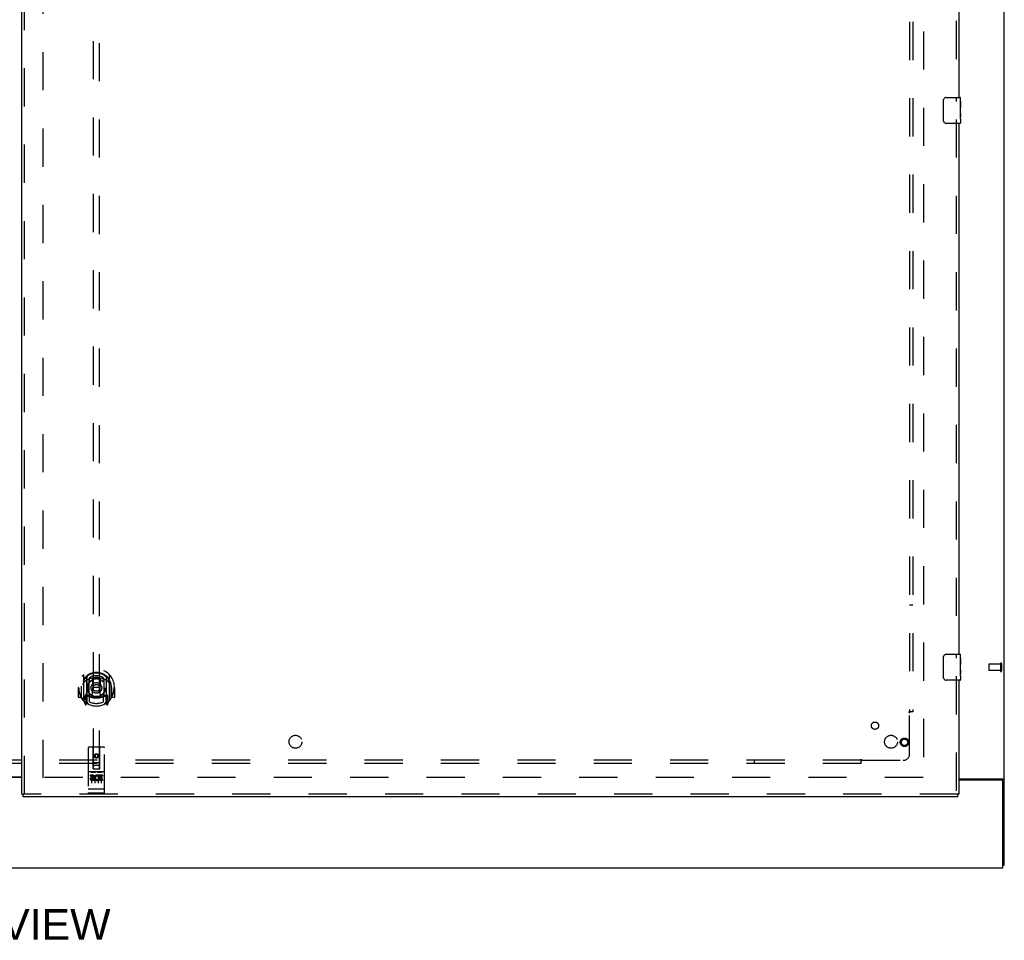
# Model space of a CAD drawing. Header units: inches. Extents: x 0 to 268, y 0 to 174.
# Tile 5 of 79: x 90 to 128, y 45 to 81. Entities that reach past the tile are written whole.
import ezdxf

# ---------------------------------------------------------------- set-up
doc = ezdxf.new("R2010")
doc.units = ezdxf.units.IN
doc.header["$LTSCALE"] = 14.749625
doc.header["$MEASUREMENT"] = 0
doc.linetypes.add('HIDDEN', pattern=[0.2, 0.1, -0.1])
doc.layers.get('0').update_dxf_attribs({"linetype": 'CONTINUOUS'})
for name, color, linetype in [('DEFAULT_2', 8, 'HIDDEN'), ('DIMENSIONS', 7, 'CONTINUOUS'), ('RIGHTHAND_DOOR_ASSEMBLY', 7, 'CONTINUOUS'), ('SUBPANEL', 7, 'CONTINUOUS')]:
    doc.layers.add(name, color=color, linetype=linetype)
doc.styles.get("Standard").update_dxf_attribs({"font": 'arial.ttf'})

msp = doc.modelspace()

# ---------------------------------------------------------------- linework, layer by layer
at = {"color": 3, "linetype": 'Continuous'}
for p, q in [((127.893, 48.362), (127.893, 128.154)), ((88.08, 51.773), (89.955, 51.773)), ((89.955, 51.758), (88.08, 51.758)), ((126.143, 51.706), (127.823, 51.706)), ((127.781, 51.654), (126.143, 51.654)), ((127.841, 48.258), (127.841, 51.594)), ((50.195, 48.258), (127.841, 48.258))]:
    msp.add_line(p, q, dxfattribs=at)
at = {"color": 7, "linetype": 'Continuous'}
msp.add_line((127.841, 48.362), (127.893, 48.362), dxfattribs=at)
at = {"color": 3, "linetype": 'Continuous'}
for points in [[(127.823, 51.706), (127.825, 51.705), (127.828, 51.703), (127.83, 51.702), (127.834, 51.7), (127.837, 51.699), (127.841, 51.697), (127.845, 51.696), (127.849, 51.694)], [(127.849, 51.694), (127.857, 51.692), (127.861, 51.69), (127.865, 51.689), (127.869, 51.688), (127.872, 51.686), (127.875, 51.685), (127.878, 51.684), (127.881, 51.682), (127.884, 51.68), (127.886, 51.679), (127.888, 51.677), (127.889, 51.675), (127.891, 51.674), (127.892, 51.672), (127.892, 51.67), (127.893, 51.668), (127.893, 51.666)]]:
    msp.add_lwpolyline(points, dxfattribs=at)
msp.add_arc((127.781, 51.594), 0.06, 0, 90, dxfattribs=at)
at = {"layer": 'DEFAULT_2', "color": 8, "linetype": 'HIDDEN'}
for p, q in [((90.768, 51.737), (90.768, 124.779)), ((124.768, 124.81), (124.768, 51.706)), ((127.289, 56.122), (127.289, 55.894)), ((127.746, 56.132), (127.299, 56.132)), ((127.746, 56.15), (127.746, 55.866)), ((127.789, 56.15), (127.789, 55.866)), ((127.746, 55.884), (127.299, 55.884)), ((124.754, 51.758), (90.664, 51.758))]:
    msp.add_line(p, q, dxfattribs=at)
for centre, radius, start, end in [((127.299, 56.122), 0.01, 90, 180), ((127.767, 56.15), 0.0215, 0, 180), ((127.299, 55.894), 0.01, 180, 270), ((127.767, 55.866), 0.0215, 180, 360)]:
    msp.add_arc(centre, radius, start, end, dxfattribs=at)
at = {"layer": 'RIGHTHAND_DOOR_ASSEMBLY', "color": 3, "linetype": 'Continuous'}
for p, q in [((89.955, 51.112), (89.955, 125.404)), ((126.143, 98.508), (126.143, 78.008)), ((126.143, 77.008), (126.143, 56.508)), ((126.143, 55.508), (126.143, 51.112)), ((126.101, 51.008), (89.997, 51.008))]:
    msp.add_line(p, q, dxfattribs=at)
at = {"layer": 'RIGHTHAND_DOOR_ASSEMBLY', "color": 8, "linetype": 'HIDDEN'}
for p, q in [((90.059, 51.112), (90.059, 125.404)), ((126.039, 98.663), (126.039, 77.853)), ((92.705, 86.088), (92.705, 52.086)), ((92.955, 52.086), (92.955, 86.088)), ((126.039, 77.163), (126.039, 56.353)), ((92.33, 55.714), (92.33, 54.746)), ((92.448, 55.66), (92.448, 54.644)), ((92.455, 55.635), (92.455, 54.632)), ((92.548, 54.912), (92.548, 55.543)), ((92.555, 55.595), (92.555, 55.493)), ((92.668, 55.569), (92.698, 55.23)), ((92.993, 55.569), (92.963, 55.23)), ((93.105, 55.493), (93.105, 55.595)), ((93.113, 55.543), (93.113, 54.912)), ((93.205, 55.635), (93.205, 54.632)), ((93.213, 55.66), (93.213, 54.644)), ((93.33, 54.746), (93.33, 55.714)), ((126.039, 55.663), (126.039, 51.112)), ((92.145, 55.23), (92.13, 55.23)), ((92.13, 55.23), (92.13, 54.857)), ((92.248, 55.23), (92.263, 55.23)), ((92.248, 55.23), (92.248, 54.842)), ((92.255, 55.277), (92.256, 55.279)), ((92.255, 54.819), (92.255, 55.277)), ((92.667, 54.886), (92.698, 55.23)), ((92.963, 55.23), (92.698, 55.23)), ((92.993, 54.886), (92.963, 55.23)), ((93.413, 55.23), (93.398, 55.23)), ((93.405, 55.277), (93.405, 55.279)), ((93.405, 54.819), (93.405, 55.277)), ((93.413, 55.23), (93.413, 54.842)), ((93.53, 55.23), (93.515, 55.23)), ((93.53, 55.23), (93.53, 54.857)), ((92.248, 54.842), (92.145, 54.842)), ((92.248, 54.842), (92.256, 54.857)), ((92.448, 54.901), (92.388, 54.901)), ((92.388, 54.901), (92.388, 54.751)), ((92.426, 54.804), (92.396, 54.759)), ((92.458, 54.864), (92.458, 54.657)), ((92.548, 54.902), (92.475, 54.902)), ((92.544, 54.884), (92.478, 54.884)), ((92.555, 54.931), (92.555, 54.679)), ((93.105, 54.679), (93.105, 54.931)), ((93.185, 54.902), (93.113, 54.902)), ((93.183, 54.884), (93.117, 54.884)), ((93.203, 54.657), (93.203, 54.864)), ((93.273, 54.901), (93.213, 54.901)), ((93.265, 54.759), (93.235, 54.804)), ((93.273, 54.751), (93.273, 54.901)), ((93.405, 54.857), (93.413, 54.842)), ((93.515, 54.842), (93.413, 54.842)), ((92.335, 54.736), (92.405, 54.56)), ((92.388, 54.751), (92.455, 54.751)), ((92.426, 54.64), (92.431, 54.637)), ((92.434, 54.563), (92.448, 54.644)), ((92.525, 54.582), (92.455, 54.691)), ((93.205, 54.691), (93.135, 54.582)), ((93.205, 54.751), (93.273, 54.751)), ((93.213, 54.644), (93.227, 54.563)), ((93.234, 54.64), (93.234, 54.64)), ((93.234, 54.64), (93.234, 54.64)), ((93.234, 54.64), (93.234, 54.64)), ((93.256, 54.56), (93.326, 54.736)), ((92.518, 52.896), (92.518, 51.171)), ((93.113, 52.926), (92.548, 52.926)), ((92.704, 52.086), (92.7, 52.896)), ((92.957, 52.086), (92.96, 52.896)), ((93.143, 51.171), (93.143, 52.896)), ((92.83, 52.658), (92.768, 52.622)), ((92.768, 52.622), (92.778, 52.617)), ((92.768, 52.622), (92.768, 52.55)), ((92.768, 52.55), (92.778, 52.556)), ((92.768, 52.55), (92.83, 52.514)), ((92.83, 52.647), (92.778, 52.617)), ((92.778, 52.617), (92.778, 52.556)), ((92.778, 52.556), (92.83, 52.526)), ((92.893, 52.622), (92.83, 52.658)), ((92.83, 52.658), (92.83, 52.647)), ((92.883, 52.617), (92.83, 52.647)), ((92.83, 52.526), (92.883, 52.556)), ((92.83, 52.514), (92.893, 52.55)), ((92.83, 52.514), (92.83, 52.526)), ((92.893, 52.622), (92.883, 52.617)), ((92.883, 52.556), (92.883, 52.617)), ((92.893, 52.55), (92.883, 52.556)), ((92.893, 52.55), (92.893, 52.622)), ((92.703, 52.336), (92.958, 52.336)), ((92.915, 52.211), (92.745, 52.211)), ((93.113, 51.969), (92.548, 51.969)), ((92.686, 51.847), (92.594, 51.847)), ((92.594, 51.847), (92.594, 51.805)), ((92.686, 51.805), (92.594, 51.805)), ((92.619, 51.953), (92.791, 51.953)), ((92.643, 51.838), (92.643, 51.532)), ((92.69, 51.761), (92.644, 51.761)), ((92.686, 51.72), (92.657, 51.72)), ((92.704, 52.086), (92.705, 52.086)), ((92.705, 52.086), (92.955, 52.086)), ((92.768, 51.838), (92.768, 51.532)), ((92.869, 51.953), (93.041, 51.953)), ((92.893, 51.838), (92.893, 51.532)), ((92.906, 51.811), (92.893, 51.793)), ((92.903, 51.836), (92.906, 51.835)), ((93.062, 51.847), (92.906, 51.847)), ((92.906, 51.847), (92.906, 51.835)), ((92.906, 51.811), (92.906, 51.634)), ((93.062, 51.805), (92.949, 51.805)), ((92.949, 51.805), (92.949, 51.761)), ((93.041, 51.761), (92.949, 51.761)), ((93.041, 51.719), (92.949, 51.719)), ((92.949, 51.719), (92.949, 51.676)), ((92.955, 52.086), (92.957, 52.086)), ((93.018, 51.838), (93.018, 51.532)), ((93.041, 51.761), (93.041, 51.719)), ((93.062, 51.847), (93.062, 51.805)), ((92.75, 51.676), (92.657, 51.676)), ((92.75, 51.634), (92.657, 51.634)), ((92.75, 51.676), (92.75, 51.634)), ((92.882, 51.682), (92.899, 51.643)), ((93.062, 51.634), (92.906, 51.634)), ((93.062, 51.676), (92.949, 51.676)), ((93.062, 51.676), (93.062, 51.634)), ((126.101, 51.112), (89.997, 51.112)), ((92.536, 51.3), (92.535, 51.3)), ((92.537, 51.299), (92.536, 51.3)), ((92.536, 51.3), (92.536, 51.3)), ((92.538, 51.299), (92.537, 51.299)), ((92.539, 51.299), (92.538, 51.299)), ((92.54, 51.299), (92.539, 51.299)), ((92.541, 51.299), (92.54, 51.299)), ((92.54, 51.299), (92.54, 51.299)), ((92.542, 51.299), (92.541, 51.299)), ((92.543, 51.299), (92.542, 51.299)), ((92.544, 51.299), (92.543, 51.299)), ((92.545, 51.299), (92.544, 51.299)), ((92.546, 51.299), (92.545, 51.299)), ((92.545, 51.299), (92.545, 51.299)), ((92.547, 51.299), (92.546, 51.299)), ((92.548, 51.299), (92.547, 51.299)), ((93.113, 51.299), (92.548, 51.299)), ((93.113, 51.141), (92.548, 51.141)), ((93.113, 51.299), (93.114, 51.299)), ((93.114, 51.299), (93.115, 51.299)), ((93.115, 51.299), (93.116, 51.299)), ((93.116, 51.299), (93.117, 51.299)), ((93.117, 51.299), (93.118, 51.299)), ((93.118, 51.299), (93.119, 51.299)), ((93.118, 51.299), (93.118, 51.299)), ((93.119, 51.299), (93.12, 51.299)), ((93.12, 51.299), (93.121, 51.299)), ((93.121, 51.299), (93.122, 51.299)), ((93.122, 51.299), (93.123, 51.299)), ((93.122, 51.299), (93.122, 51.299)), ((93.123, 51.299), (93.124, 51.299)), ((93.124, 51.299), (93.125, 51.3)), ((93.125, 51.3), (93.126, 51.3)), ((93.126, 51.3), (93.127, 51.3)), ((93.126, 51.3), (93.126, 51.3))]:
    msp.add_line(p, q, dxfattribs=at)
at = {"layer": 'RIGHTHAND_DOOR_ASSEMBLY', "color": 7, "linetype": 'Continuous'}
for p, q in [((125.648, 78.008), (126.188, 78.008)), ((126.203, 77.43), (126.203, 77.993)), ((125.548, 77.108), (125.548, 77.908)), ((126.203, 77.854), (126.196, 77.854)), ((126.196, 77.854), (126.196, 77.624)), ((126.203, 77.687), (126.196, 77.687)), ((126.203, 77.624), (126.196, 77.624)), ((126.203, 77.588), (126.197, 77.588)), ((126.203, 77.393), (126.196, 77.393)), ((126.196, 77.393), (126.196, 77.257)), ((126.197, 77.226), (126.203, 77.226)), ((126.201, 77.456), (126.203, 77.456)), ((126.203, 77.17), (126.203, 77.427)), ((126.188, 77.008), (125.648, 77.008)), ((126.203, 77.169), (126.203, 77.023)), ((125.548, 55.608), (125.548, 56.408)), ((125.648, 56.508), (126.188, 56.508)), ((126.203, 56.354), (126.196, 56.354)), ((126.196, 56.354), (126.196, 56.124)), ((126.203, 55.93), (126.203, 56.493)), ((126.203, 56.187), (126.196, 56.187)), ((126.203, 56.124), (126.196, 56.124)), ((126.203, 56.088), (126.197, 56.088)), ((126.201, 55.956), (126.203, 55.956)), ((126.203, 55.67), (126.203, 55.927)), ((126.203, 55.893), (126.196, 55.893)), ((126.196, 55.893), (126.196, 55.757)), ((126.197, 55.726), (126.203, 55.726)), ((126.203, 55.669), (126.203, 55.523)), ((126.188, 55.508), (125.648, 55.508)), ((89.955, 51.112), (89.997, 51.112)), ((89.997, 51.008), (89.997, 51.112)), ((126.143, 51.112), (126.101, 51.112)), ((126.101, 51.008), (126.101, 51.112))]:
    msp.add_line(p, q, dxfattribs=at)
for points in [[(125.548, 77.908), (125.548, 77.915), (125.549, 77.921), (125.55, 77.927), (125.551, 77.933), (125.553, 77.939), (125.555, 77.945)], [(126.202, 77.454), (126.199, 77.488), (126.198, 77.5), (126.197, 77.512), (126.196, 77.525), (126.196, 77.538), (126.196, 77.55), (126.196, 77.563), (126.196, 77.576), (126.197, 77.589), (126.198, 77.601), (126.199, 77.613)], [(126.198, 77.22), (126.197, 77.229), (126.196, 77.238), (126.196, 77.248), (126.196, 77.257)], [(126.2, 77.196), (126.199, 77.204), (126.198, 77.212), (126.198, 77.22)], [(126.203, 77.169), (126.203, 77.173), (126.202, 77.177), (126.202, 77.183), (126.2, 77.196)], [(126.203, 77.427), (126.203, 77.435), (126.202, 77.444), (126.202, 77.454)], [(125.555, 77.072), (125.553, 77.078), (125.551, 77.084), (125.55, 77.09), (125.549, 77.096), (125.548, 77.102), (125.548, 77.108)], [(125.548, 56.408), (125.548, 56.415), (125.549, 56.421), (125.55, 56.427), (125.551, 56.433), (125.553, 56.439), (125.555, 56.445)], [(126.202, 55.954), (126.199, 55.988), (126.198, 56), (126.197, 56.012), (126.196, 56.025), (126.196, 56.038), (126.196, 56.05), (126.196, 56.063), (126.196, 56.076), (126.197, 56.089), (126.198, 56.101), (126.199, 56.113)], [(126.203, 55.927), (126.203, 55.935), (126.202, 55.944), (126.202, 55.954)], [(125.555, 55.572), (125.553, 55.578), (125.551, 55.584), (125.55, 55.59), (125.549, 55.596), (125.548, 55.602), (125.548, 55.608)], [(126.198, 55.72), (126.197, 55.729), (126.196, 55.738), (126.196, 55.748), (126.196, 55.757)], [(126.2, 55.696), (126.199, 55.704), (126.198, 55.712), (126.198, 55.72)], [(126.203, 55.669), (126.203, 55.673), (126.202, 55.677), (126.202, 55.683), (126.2, 55.696)]]:
    msp.add_lwpolyline(points, dxfattribs=at)
at = {"layer": 'RIGHTHAND_DOOR_ASSEMBLY', "color": 8, "linetype": 'HIDDEN'}
for points in [[(92.285, 55.669), (92.286, 55.67), (92.286, 55.67), (92.287, 55.671), (92.288, 55.672), (92.289, 55.673), (92.289, 55.674), (92.29, 55.674), (92.291, 55.675), (92.292, 55.676), (92.292, 55.677), (92.293, 55.677), (92.294, 55.678), (92.295, 55.679), (92.295, 55.68), (92.296, 55.68), (92.297, 55.681), (92.298, 55.682), (92.299, 55.682), (92.299, 55.683), (92.3, 55.683), (92.301, 55.684), (92.302, 55.685), (92.303, 55.685), (92.304, 55.686), (92.305, 55.686), (92.306, 55.687), (92.306, 55.687), (92.307, 55.688), (92.308, 55.688), (92.309, 55.689), (92.31, 55.689), (92.311, 55.69), (92.312, 55.69), (92.313, 55.691)], [(92.642, 55.587), (92.648, 55.588), (92.653, 55.59), (92.659, 55.591), (92.664, 55.592), (92.67, 55.594), (92.675, 55.595), (92.68, 55.596), (92.686, 55.597), (92.691, 55.599), (92.697, 55.6), (92.702, 55.601), (92.708, 55.602), (92.713, 55.603), (92.719, 55.604), (92.724, 55.604), (92.73, 55.605), (92.736, 55.606), (92.741, 55.607), (92.747, 55.607), (92.752, 55.608), (92.758, 55.609), (92.763, 55.609), (92.769, 55.61), (92.774, 55.61), (92.78, 55.611), (92.786, 55.611), (92.791, 55.611), (92.797, 55.612), (92.802, 55.612), (92.808, 55.612), (92.814, 55.612), (92.819, 55.612), (92.825, 55.612), (92.83, 55.612), (92.836, 55.612), (92.842, 55.612), (92.847, 55.612), (92.853, 55.612), (92.858, 55.612), (92.864, 55.612), (92.87, 55.611), (92.875, 55.611), (92.881, 55.611), (92.886, 55.61), (92.892, 55.61), (92.897, 55.609), (92.903, 55.609), (92.909, 55.608), (92.914, 55.607), (92.92, 55.607), (92.925, 55.606), (92.931, 55.605), (92.936, 55.604), (92.942, 55.604), (92.947, 55.603), (92.953, 55.602), (92.958, 55.601), (92.964, 55.6), (92.969, 55.599), (92.975, 55.597), (92.98, 55.596), (92.986, 55.595), (92.991, 55.594), (92.997, 55.592), (93.002, 55.591), (93.008, 55.59), (93.013, 55.588), (93.018, 55.587)], [(93.348, 55.691), (93.349, 55.69), (93.35, 55.69), (93.351, 55.689), (93.352, 55.689), (93.353, 55.688), (93.353, 55.688), (93.354, 55.687), (93.355, 55.687), (93.356, 55.686), (93.357, 55.686), (93.358, 55.685), (93.359, 55.685), (93.36, 55.684), (93.36, 55.683), (93.361, 55.683), (93.362, 55.682), (93.363, 55.682), (93.364, 55.681), (93.365, 55.68), (93.365, 55.68), (93.366, 55.679), (93.367, 55.678), (93.368, 55.677), (93.369, 55.677), (93.369, 55.676), (93.37, 55.675), (93.371, 55.674), (93.372, 55.674), (93.372, 55.673), (93.373, 55.672), (93.374, 55.671), (93.374, 55.67), (93.375, 55.67), (93.376, 55.669)], [(92.376, 55.445), (92.375, 55.444), (92.373, 55.442), (92.371, 55.441), (92.37, 55.439), (92.368, 55.438), (92.367, 55.436), (92.365, 55.435), (92.363, 55.433), (92.361, 55.431), (92.36, 55.429), (92.358, 55.427), (92.356, 55.425), (92.354, 55.423), (92.352, 55.421), (92.35, 55.419), (92.348, 55.416), (92.346, 55.414), (92.344, 55.411), (92.342, 55.409), (92.34, 55.406), (92.338, 55.403), (92.335, 55.4), (92.333, 55.397), (92.331, 55.394), (92.328, 55.391), (92.326, 55.387), (92.323, 55.383), (92.321, 55.38), (92.318, 55.376), (92.315, 55.372), (92.313, 55.368), (92.31, 55.363), (92.307, 55.358), (92.304, 55.354), (92.301, 55.349), (92.298, 55.343)], [(93.363, 55.343), (93.36, 55.349), (93.357, 55.354), (93.354, 55.358), (93.351, 55.363), (93.348, 55.368), (93.345, 55.372), (93.343, 55.376), (93.34, 55.38), (93.338, 55.383), (93.335, 55.387), (93.333, 55.391), (93.33, 55.394), (93.328, 55.397), (93.326, 55.4), (93.323, 55.403), (93.321, 55.406), (93.319, 55.409), (93.317, 55.411), (93.315, 55.414), (93.313, 55.416), (93.311, 55.419), (93.309, 55.421), (93.307, 55.423), (93.305, 55.425), (93.303, 55.427), (93.301, 55.429), (93.299, 55.431), (93.298, 55.433), (93.296, 55.435), (93.294, 55.436), (93.293, 55.438), (93.291, 55.439), (93.289, 55.441), (93.288, 55.442), (93.286, 55.444), (93.285, 55.445)], [(92.313, 54.769), (92.312, 54.77), (92.311, 54.77), (92.31, 54.771), (92.309, 54.771), (92.308, 54.772), (92.307, 54.772), (92.306, 54.773), (92.306, 54.773), (92.305, 54.774), (92.304, 54.774), (92.303, 54.775), (92.302, 54.775), (92.301, 54.776), (92.3, 54.776), (92.299, 54.777), (92.299, 54.778), (92.298, 54.778), (92.297, 54.779), (92.296, 54.78), (92.295, 54.78), (92.295, 54.781), (92.294, 54.782), (92.293, 54.782), (92.292, 54.783), (92.292, 54.784), (92.291, 54.785), (92.29, 54.785), (92.289, 54.786), (92.289, 54.787), (92.288, 54.788), (92.287, 54.789), (92.286, 54.789), (92.286, 54.79), (92.285, 54.791)], [(93.376, 54.791), (93.375, 54.79), (93.374, 54.789), (93.374, 54.789), (93.373, 54.788), (93.372, 54.787), (93.372, 54.786), (93.371, 54.785), (93.37, 54.785), (93.369, 54.784), (93.369, 54.783), (93.368, 54.782), (93.367, 54.782), (93.366, 54.781), (93.365, 54.78), (93.365, 54.78), (93.364, 54.779), (93.363, 54.778), (93.362, 54.778), (93.361, 54.777), (93.36, 54.776), (93.36, 54.776), (93.359, 54.775), (93.358, 54.775), (93.357, 54.774), (93.356, 54.774), (93.355, 54.773), (93.354, 54.773), (93.353, 54.772), (93.353, 54.772), (93.352, 54.771), (93.351, 54.771), (93.35, 54.77), (93.349, 54.77), (93.348, 54.769)], [(92.613, 51.952), (92.613, 51.952), (92.613, 51.952), (92.613, 51.952), (92.613, 51.952), (92.613, 51.952), (92.613, 51.952), (92.614, 51.952), (92.614, 51.952), (92.614, 51.952), (92.614, 51.952), (92.614, 51.952), (92.614, 51.952), (92.614, 51.952), (92.614, 51.952), (92.614, 51.952), (92.615, 51.952), (92.615, 51.952), (92.615, 51.952), (92.615, 51.952), (92.615, 51.953), (92.615, 51.953), (92.615, 51.953), (92.615, 51.953), (92.616, 51.953), (92.616, 51.953), (92.616, 51.953), (92.616, 51.953), (92.616, 51.953), (92.616, 51.953), (92.616, 51.953), (92.617, 51.953), (92.617, 51.953), (92.617, 51.953), (92.617, 51.953), (92.617, 51.953), (92.618, 51.953), (92.618, 51.953), (92.618, 51.953), (92.618, 51.953), (92.618, 51.953), (92.618, 51.953), (92.619, 51.953), (92.619, 51.953), (92.619, 51.953), (92.619, 51.953)], [(92.791, 51.953), (92.792, 51.953), (92.792, 51.953), (92.792, 51.953), (92.792, 51.953), (92.792, 51.953), (92.793, 51.953), (92.793, 51.953), (92.793, 51.953), (92.793, 51.953), (92.793, 51.953), (92.793, 51.953), (92.794, 51.953), (92.794, 51.953), (92.794, 51.953), (92.794, 51.953), (92.794, 51.953), (92.794, 51.953), (92.795, 51.953), (92.795, 51.953), (92.795, 51.953), (92.795, 51.953), (92.795, 51.953), (92.795, 51.953), (92.795, 51.953), (92.796, 51.953), (92.796, 51.953), (92.796, 51.952), (92.796, 51.952), (92.796, 51.952), (92.796, 51.952), (92.796, 51.952), (92.796, 51.952), (92.797, 51.952), (92.797, 51.952), (92.797, 51.952), (92.797, 51.952), (92.797, 51.952), (92.797, 51.952), (92.797, 51.952), (92.797, 51.952), (92.797, 51.952), (92.798, 51.952), (92.798, 51.952), (92.798, 51.952), (92.798, 51.952), (92.798, 51.952)], [(92.863, 51.952), (92.863, 51.952), (92.863, 51.952), (92.863, 51.952), (92.863, 51.952), (92.863, 51.952), (92.863, 51.952), (92.864, 51.952), (92.864, 51.952), (92.864, 51.952), (92.864, 51.952), (92.864, 51.952), (92.864, 51.952), (92.864, 51.952), (92.864, 51.952), (92.864, 51.952), (92.865, 51.952), (92.865, 51.952), (92.865, 51.952), (92.865, 51.952), (92.865, 51.953), (92.865, 51.953), (92.865, 51.953), (92.865, 51.953), (92.866, 51.953), (92.866, 51.953), (92.866, 51.953), (92.866, 51.953), (92.866, 51.953), (92.866, 51.953), (92.866, 51.953), (92.867, 51.953), (92.867, 51.953), (92.867, 51.953), (92.867, 51.953), (92.867, 51.953), (92.868, 51.953), (92.868, 51.953), (92.868, 51.953), (92.868, 51.953), (92.868, 51.953), (92.868, 51.953), (92.869, 51.953), (92.869, 51.953), (92.869, 51.953), (92.869, 51.953)], [(93.041, 51.953), (93.042, 51.953), (93.042, 51.953), (93.042, 51.953), (93.042, 51.953), (93.042, 51.953), (93.043, 51.953), (93.043, 51.953), (93.043, 51.953), (93.043, 51.953), (93.043, 51.953), (93.043, 51.953), (93.044, 51.953), (93.044, 51.953), (93.044, 51.953), (93.044, 51.953), (93.044, 51.953), (93.044, 51.953), (93.045, 51.953), (93.045, 51.953), (93.045, 51.953), (93.045, 51.953), (93.045, 51.953), (93.045, 51.953), (93.045, 51.953), (93.046, 51.953), (93.046, 51.953), (93.046, 51.952), (93.046, 51.952), (93.046, 51.952), (93.046, 51.952), (93.046, 51.952), (93.047, 51.952), (93.047, 51.952), (93.047, 51.952), (93.047, 51.952), (93.047, 51.952), (93.047, 51.952), (93.047, 51.952), (93.047, 51.952), (93.047, 51.952), (93.047, 51.952), (93.048, 51.952), (93.048, 51.952), (93.048, 51.952), (93.048, 51.952), (93.048, 51.952)], [(92.535, 51.3), (92.534, 51.3), (92.534, 51.3), (92.533, 51.3), (92.533, 51.3), (92.533, 51.3), (92.532, 51.3), (92.532, 51.3), (92.532, 51.3), (92.531, 51.3), (92.531, 51.3), (92.531, 51.3), (92.53, 51.3), (92.53, 51.3), (92.53, 51.301), (92.529, 51.301), (92.529, 51.301), (92.529, 51.301), (92.528, 51.301), (92.528, 51.301), (92.528, 51.301), (92.527, 51.301), (92.527, 51.301), (92.527, 51.301), (92.526, 51.301), (92.526, 51.301), (92.526, 51.301), (92.526, 51.301), (92.525, 51.302), (92.525, 51.302), (92.525, 51.302), (92.524, 51.302), (92.524, 51.302), (92.524, 51.302), (92.524, 51.302), (92.523, 51.302), (92.523, 51.302), (92.523, 51.302), (92.523, 51.302), (92.522, 51.302), (92.522, 51.303), (92.522, 51.303), (92.522, 51.303), (92.522, 51.303), (92.521, 51.303), (92.521, 51.303), (92.521, 51.303), (92.521, 51.303), (92.521, 51.303), (92.521, 51.303), (92.52, 51.303), (92.52, 51.304), (92.52, 51.304), (92.52, 51.304), (92.52, 51.304), (92.52, 51.304), (92.519, 51.304), (92.519, 51.304), (92.519, 51.304), (92.519, 51.304), (92.519, 51.304), (92.519, 51.305), (92.519, 51.305), (92.519, 51.305), (92.519, 51.305), (92.518, 51.305), (92.518, 51.305), (92.518, 51.305), (92.518, 51.305), (92.518, 51.305), (92.518, 51.305), (92.518, 51.306), (92.518, 51.306), (92.518, 51.306), (92.518, 51.306), (92.518, 51.306), (92.518, 51.306), (92.518, 51.306), (92.518, 51.306), (92.518, 51.306)], [(93.127, 51.3), (93.127, 51.3), (93.128, 51.3), (93.128, 51.3), (93.129, 51.3), (93.129, 51.3), (93.129, 51.3), (93.13, 51.3), (93.13, 51.3), (93.13, 51.3), (93.131, 51.3), (93.131, 51.3), (93.131, 51.301), (93.132, 51.301), (93.132, 51.301), (93.132, 51.301), (93.133, 51.301), (93.133, 51.301), (93.133, 51.301), (93.134, 51.301), (93.134, 51.301), (93.134, 51.301), (93.134, 51.301), (93.135, 51.301), (93.135, 51.301), (93.135, 51.301), (93.136, 51.302), (93.136, 51.302), (93.136, 51.302), (93.136, 51.302), (93.137, 51.302), (93.137, 51.302), (93.137, 51.302), (93.137, 51.302), (93.138, 51.302), (93.138, 51.302), (93.138, 51.302), (93.138, 51.302), (93.139, 51.303), (93.139, 51.303), (93.139, 51.303), (93.139, 51.303), (93.139, 51.303), (93.14, 51.303), (93.14, 51.303), (93.14, 51.303), (93.14, 51.303), (93.14, 51.303), (93.14, 51.303), (93.141, 51.304), (93.141, 51.304), (93.141, 51.304), (93.141, 51.304), (93.141, 51.304), (93.141, 51.304), (93.141, 51.304), (93.142, 51.304), (93.142, 51.304), (93.142, 51.304), (93.142, 51.305), (93.142, 51.305), (93.142, 51.305), (93.142, 51.305), (93.142, 51.305), (93.142, 51.305), (93.142, 51.305), (93.143, 51.305), (93.143, 51.305), (93.143, 51.305), (93.143, 51.306), (93.143, 51.306), (93.143, 51.306), (93.143, 51.306), (93.143, 51.306), (93.143, 51.306), (93.143, 51.306), (93.143, 51.306), (93.143, 51.306)]]:
    msp.add_lwpolyline(points, dxfattribs=at)
for centre, radius in [((92.83, 55.212), 0.35), ((92.83, 55.212), 0.335), ((92.83, 55.212), 0.205), ((92.83, 55.212), 0.133), ((124.039, 53.112), 0.164), ((124.039, 53.112), 0.124), ((92.83, 52.586), 0.085), ((92.83, 52.586), 0.0845)]:
    msp.add_circle(centre, radius, dxfattribs=at)
at = {"layer": 'RIGHTHAND_DOOR_ASSEMBLY', "color": 7, "linetype": 'Continuous'}
for centre, radius, start, end in [((125.648, 77.908), 0.1, 90, 158.7946), ((126.188, 77.993), 0.015, 0, 90), ((125.648, 77.108), 0.1, 201.1999, 270), ((126.188, 77.023), 0.015, 270, 360), ((125.648, 56.408), 0.1, 90, 158.7946), ((126.188, 56.493), 0.015, 0, 90), ((125.648, 55.608), 0.1, 201.1999, 270), ((126.188, 55.523), 0.015, 270, 360)]:
    msp.add_arc(centre, radius, start, end, dxfattribs=at)
at = {"layer": 'RIGHTHAND_DOOR_ASSEMBLY', "color": 8, "linetype": 'HIDDEN'}
for centre, radius, start, end in [((92.83, 55.23), 0.7, 305.5126, 234.4874), ((92.83, 55.227), 0.583, 0.2464, 179.7536), ((92.83, 55.202), 0.58, 7.6622, 172.3378), ((92.345, 55.714), 0.015, 135.0748, 180), ((92.83, 54.912), 0.7, 49.529, 130.471), ((92.463, 55.66), 0.015, 130.3587, 180), ((92.475, 55.635), 0.02, 129.3378, 179.9984), ((92.563, 55.543), 0.015, 112.9863, 180), ((92.83, 55.202), 0.48, 55.0461, 124.9539), ((92.83, 55.212), 0.343, 48.8739, 131.1261), ((92.648, 55.567), 0.02, 5.0796, 105.5752), ((93.013, 55.567), 0.02, 74.4248, 174.9204), ((93.098, 55.543), 0.015, 0, 67.0137), ((93.185, 55.635), 0.02, 0, 50.6594), ((93.198, 55.66), 0.015, 0, 49.6413), ((93.315, 55.714), 0.015, 0, 44.9252), ((92.83, 55.23), 0.685, 180, 213.0115), ((92.275, 55.277), 0.02, 172.3378, 180), ((92.585, 55.493), 0.03, 180, 311.1261), ((93.075, 55.493), 0.03, 228.8739, 360), ((93.385, 55.277), 0.02, 0, 7.6622), ((92.83, 55.23), 0.685, 326.9885, 360), ((92.145, 54.857), 0.015, 180, 270), ((92.275, 54.819), 0.02, 180, 215.2961), ((92.83, 55.212), 0.7, 215.2961, 324.7039), ((92.4, 54.756), 0.005, 147.3208, 270), ((92.83, 55.542), 0.7, 233.2319, 306.7681), ((92.267, 54.906), 0.188, 327.3208, 360), ((92.475, 54.882), 0.02, 90, 180), ((92.478, 54.864), 0.02, 90, 180), ((92.544, 54.864), 0.02, 66.536, 90), ((92.563, 54.912), 0.015, 180, 247.0137), ((92.83, 55.524), 0.7, 246.536, 293.464), ((92.585, 54.931), 0.03, 48.8739, 180), ((92.83, 55.212), 0.343, 228.8739, 311.1261), ((92.647, 54.888), 0.02, 254.3869, 354.9204), ((93.013, 54.888), 0.02, 185.0796, 285.6131), ((93.075, 54.931), 0.03, 0, 131.1261), ((93.098, 54.912), 0.015, 292.9863, 360), ((93.117, 54.864), 0.02, 90, 113.464), ((93.183, 54.864), 0.02, 0, 90), ((93.185, 54.882), 0.02, 0, 90), ((93.393, 54.906), 0.188, 180, 212.6792), ((93.26, 54.756), 0.005, 270, 32.6792), ((93.385, 54.819), 0.02, 324.7039, 360), ((93.515, 54.857), 0.015, 270, 360), ((92.345, 54.746), 0.015, 180, 224.9252), ((92.419, 54.566), 0.015, 201.8041, 350), ((92.435, 54.676), 0.02, 234.4874, 360), ((92.438, 54.657), 0.02, 234.7457, 360), ((92.475, 54.632), 0.02, 180, 238.5295), ((92.83, 55.212), 0.6, 242.7204, 297.2796), ((93.185, 54.632), 0.02, 301.4688, 359.9992), ((93.223, 54.657), 0.02, 180, 305.2543), ((93.225, 54.676), 0.02, 180, 305.5126), ((93.242, 54.566), 0.015, 190, 338.1959), ((93.315, 54.746), 0.015, 315.0748, 360), ((92.548, 52.896), 0.03, 90, 180), ((92.67, 52.896), 0.03, 0, 90), ((92.99, 52.896), 0.03, 90, 180), ((93.113, 52.896), 0.03, 0, 90), ((92.745, 52.171), 0.04, 90, 180), ((92.745, 52.126), 0.04, 180, 270), ((92.915, 52.171), 0.04, 0, 90), ((92.915, 52.126), 0.04, 270, 360), ((92.548, 51.999), 0.03, 180, 270), ((92.657, 51.698), 0.0644, 102.2995, 270.0775), ((92.657, 51.698), 0.0219, 89.9011, 270), ((92.686, 51.783), 0.0635, 270, 90), ((92.686, 51.783), 0.0219, 280.307, 90), ((92.856, 51.74), 0.107, 64.2636, 293.4027), ((92.856, 51.74), 0.0639, 54.8895, 293.4026), ((93.113, 51.999), 0.03, 270, 360), ((92.548, 51.171), 0.03, 180, 270), ((93.113, 51.171), 0.03, 270, 360)]:
    msp.add_arc(centre, radius, start, end, dxfattribs=at)
at = {"layer": 'RIGHTHAND_DOOR_ASSEMBLY', "color": 7, "linetype": 'Continuous'}
for centre in [(125.94, 77.593), (125.94, 56.093)]:
    msp.add_ellipse(centre, major_axis=(0.263, 0), ratio=0.432808, start_param=0, end_param=0.179988, dxfattribs=at)
at = {"layer": 'SUBPANEL', "color": 8, "linetype": 'HIDDEN'}
for p, q in [((124.237, 122.227), (124.237, 54.29)), ((124.362, 122.227), (124.362, 54.29)), ((124.237, 58.415), (124.362, 58.415)), ((124.196, 54.29), (124.275, 54.29)), ((124.237, 52.665), (124.237, 54.254)), ((124.362, 54.29), (124.275, 54.29)), ((122.362, 52.415), (55.674, 52.415)), ((122.362, 52.29), (55.674, 52.29)), ((118.237, 52.415), (118.237, 52.29)), ((122.362, 52.376), (122.362, 52.456)), ((122.362, 52.29), (122.362, 52.376)), ((122.379, 52.396), (122.386, 52.403)), ((122.397, 52.415), (123.987, 52.415))]:
    msp.add_line(p, q, dxfattribs=at)
for points in [[(124.196, 54.29), (124.197, 54.288), (124.197, 54.286), (124.198, 54.284), (124.199, 54.282), (124.201, 54.281), (124.202, 54.279), (124.204, 54.277), (124.205, 54.276), (124.207, 54.274), (124.209, 54.273), (124.211, 54.271), (124.213, 54.27), (124.216, 54.268), (124.218, 54.267)], [(124.218, 54.267), (124.223, 54.264), (124.226, 54.262), (124.228, 54.261), (124.23, 54.259), (124.233, 54.258), (124.235, 54.256), (124.237, 54.254)], [(124.25, 54.267), (124.248, 54.265), (124.246, 54.263), (124.244, 54.261), (124.242, 54.259), (124.24, 54.258), (124.238, 54.256), (124.237, 54.254)], [(124.275, 54.29), (124.273, 54.288), (124.27, 54.286), (124.268, 54.284), (124.266, 54.283), (124.264, 54.281), (124.262, 54.279), (124.26, 54.278), (124.259, 54.276), (124.257, 54.274), (124.255, 54.273), (124.25, 54.267)], [(122.362, 52.456), (122.364, 52.455), (122.365, 52.454), (122.367, 52.453), (122.369, 52.452), (122.371, 52.451), (122.372, 52.449), (122.374, 52.448), (122.376, 52.446), (122.377, 52.444), (122.379, 52.442), (122.38, 52.44), (122.382, 52.438), (122.383, 52.436), (122.384, 52.433), (122.387, 52.428)], [(122.362, 52.376), (122.363, 52.379), (122.365, 52.381), (122.367, 52.383), (122.369, 52.385), (122.37, 52.387), (122.372, 52.389), (122.374, 52.391), (122.375, 52.393), (122.377, 52.394), (122.379, 52.396)], [(122.386, 52.403), (122.388, 52.405), (122.39, 52.407), (122.392, 52.409), (122.394, 52.411), (122.395, 52.413), (122.397, 52.415)], [(122.387, 52.428), (122.389, 52.426), (122.391, 52.423), (122.392, 52.421), (122.394, 52.419), (122.395, 52.417), (122.397, 52.415)]]:
    msp.add_lwpolyline(points, dxfattribs=at)
for centre, radius in [((122.899, 53.752), 0.141), ((100.518, 53.133), 0.25), ((123.518, 53.133), 0.25)]:
    msp.add_circle(centre, radius, dxfattribs=at)
msp.add_arc((123.987, 52.665), 0.25, 270, 360, dxfattribs=at)

# ---------------------------------------------------------------- texts
at = {"layer": 'DIMENSIONS', "color": 2, "linetype": 'Continuous', "insert": (88.19, 46.67), "char_height": 1.1831, "width": 10.35344, "attachment_point": 2, "line_spacing_factor": 0.9}
msp.add_mtext('FRONT VIEW', dxfattribs=at)

doc.saveas('drawing.dxf')
